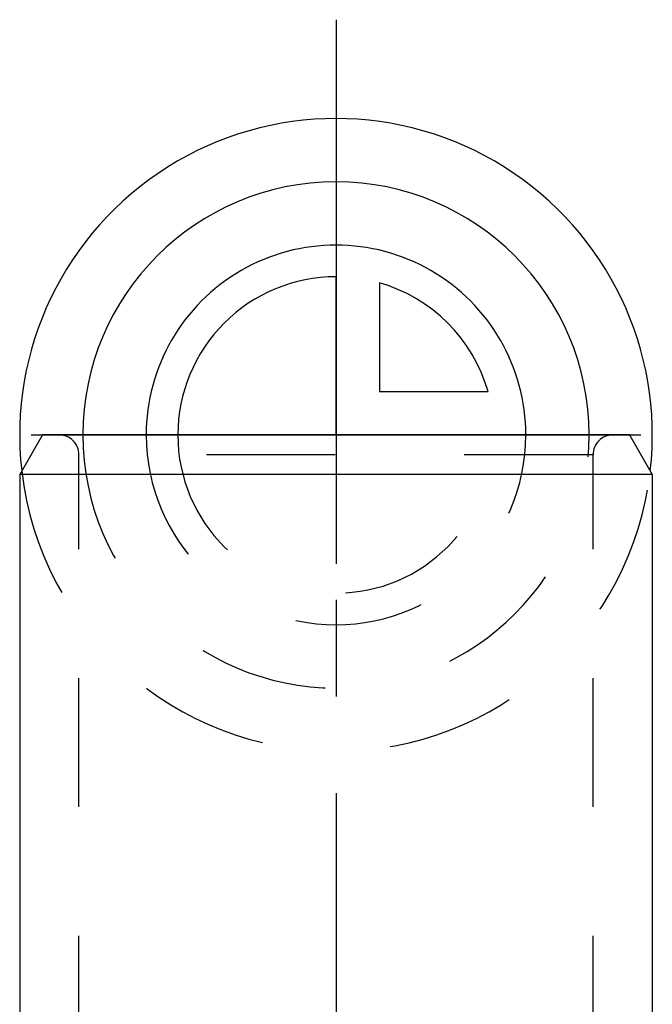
# Model space of a CAD drawing. Header units: millimetres. Extents: x 445 to 555, y 401 to 599.
# Tile 5 of 5: x 484 to 516, y 549 to 599. Entities that reach past the tile are written whole.
import ezdxf

# ---------------------------------------------------------------- set-up
doc = ezdxf.new("R2010")
doc.units = ezdxf.units.MM
doc.header["$LTSCALE"] = 65.185185
doc.linetypes.add('CENTER', pattern=[0.6, 0.375, -0.075, 0.075, -0.075])
doc.linetypes.add('HIDDEN', pattern=[0.2, 0.1, -0.1])
doc.layers.get('0').update_dxf_attribs({"linetype": 'CONTINUOUS'})
for name, color, linetype in [('KOERPER', 7, 'CONTINUOUS'), ('KONST.EL_MIT_GEO', 7, 'CONTINUOUS'), ('KURVEN', 7, 'CONTINUOUS'), ('L1', 7, 'CONTINUOUS')]:
    doc.layers.add(name, color=color, linetype=linetype)

msp = doc.modelspace()

# ---------------------------------------------------------------- linework, layer by layer
at = {"color": 7, "linetype": 'Continuous'}
for p, q in [((485.155, 578.25), (484, 576.25)), ((514.845, 578.25), (485.155, 578.25)), ((514.845, 578.25), (516, 576.25)), ((516, 576.25), (484, 576.25))]:
    msp.add_line(p, q, dxfattribs=at)
at = {"layer": 'KOERPER', "color": 7, "linetype": 'Continuous'}
for p, q in [((484, 576.25), (484, 481.75)), ((516, 576.25), (516, 481.75))]:
    msp.add_line(p, q, dxfattribs=at)
at = {"layer": 'KONST.EL_MIT_GEO', "color": 8, "linetype": 'HIDDEN'}
for p, q in [((486.001, 578.25), (513.999, 578.25)), ((487, 494.25), (487, 577.25)), ((513, 577.25), (487, 577.25)), ((513, 494.25), (513, 577.25))]:
    msp.add_line(p, q, dxfattribs=at)
for centre, start, end in [((486, 577.25), 0, 90), ((514, 577.25), 90, 180)]:
    msp.add_arc(centre, 1, start, end, dxfattribs=at)
at = {"layer": 'KURVEN', "color": 40, "linetype": 'Continuous'}
for p, q in [((500, 578.25), (500, 586.25)), ((502.2, 585.942), (502.2, 580.45)), ((502.2, 580.45), (507.692, 580.45)), ((484.589, 578.25), (515.411, 578.25))]:
    msp.add_line(p, q, dxfattribs=at)
at = {"layer": 'KURVEN', "color": 8, "linetype": 'HIDDEN'}
msp.add_line((500, 578.25), (500, 568.65), dxfattribs=at)
at = {"layer": 'KURVEN', "color": 40, "linetype": 'Continuous'}
for radius, start, end in [(16, 353.4795, 186.5205), (12.8, 0, 180), (9.6, 0, 180.0001), (8, 90, 180.0001), (8, 15.962, 74.038)]:
    msp.add_arc((500, 578.25), radius, start, end, dxfattribs=at)
at = {"layer": 'KURVEN', "color": 8, "linetype": 'HIDDEN'}
for radius, start, end in [(12.8, 180, 360), (9.6, 180.0001, 360), (8, 180.0001, 360), (16, 186.5205, 353.4795)]:
    msp.add_arc((500, 578.25), radius, start, end, dxfattribs=at)
at = {"layer": 'L1', "color": 2, "linetype": 'CENTER'}
msp.add_line((500, 599.25), (500, 400.75), dxfattribs=at)

doc.saveas('drawing.dxf')
